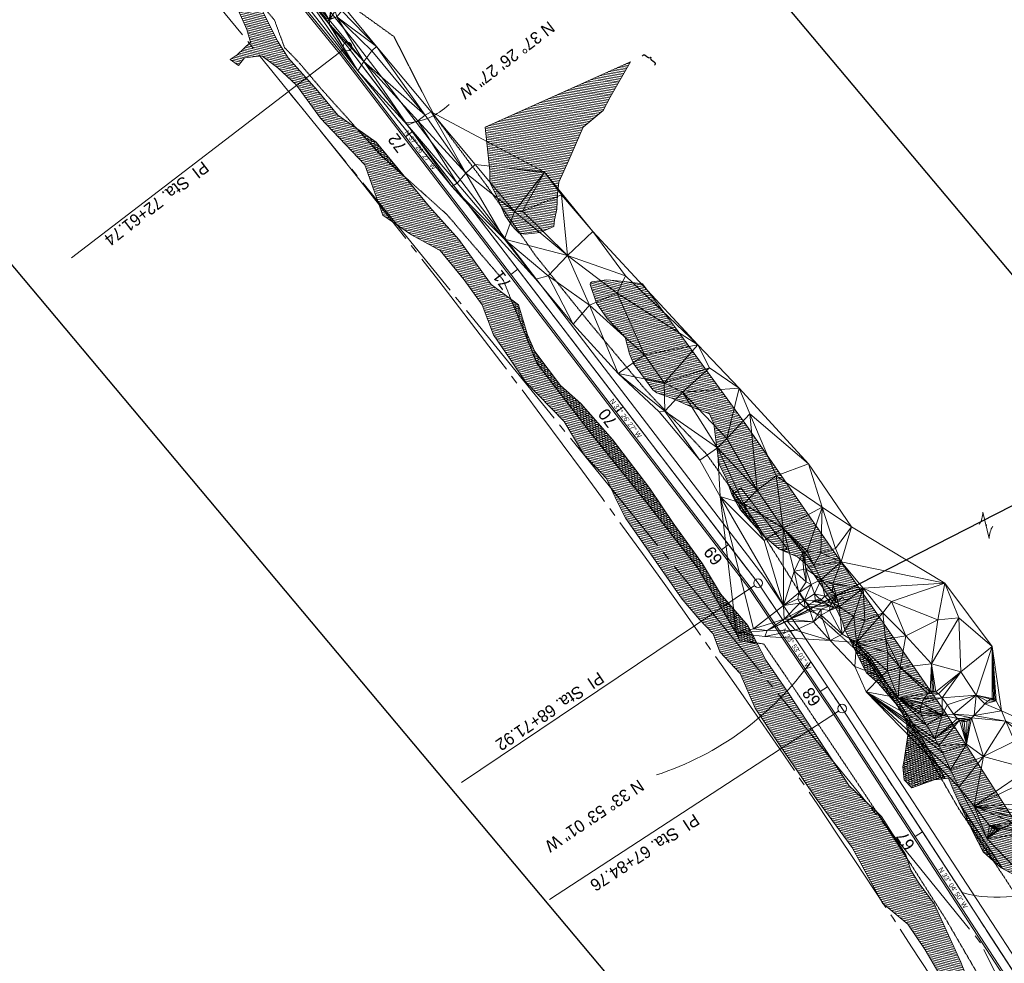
# Model space of a CAD drawing. Extents: x 2399984 to 2508823, y 556481 to 592637.
# Tile 4 of 158: x 2442062 to 2442630, y 558848 to 559392. Entities that reach past the tile are written whole.
import ezdxf
from ezdxf.enums import TextEntityAlignment as Align

# ---------------------------------------------------------------- set-up
doc = ezdxf.new("R2010")
doc.units = 0
doc.header["$MEASUREMENT"] = 0
for name, pattern in [('cl20', [100, 5, -5, 80, -5, 5]), ('cl50', [100, 7.5, -7.5, 70, -7.5, 7.5]), ('constlimit', [0.85, 0.65, -0.1, -0.1]), ('fencepr', [1, 0.925, 0.075]), ('stream', [1.4, 0.7, -0.1, 0.1, -0.1, 0.1, -0.1, 0.1, -0.1])]:
    doc.linetypes.add(name, pattern=pattern)
for name, color, linetype, lineweight in [('DR_X_Flow_Arrow', 151, 'Continuous', 0), ('DT_X_Triangles', 91, 'Continuous', 0), ('DV_X_Property_Line', 7, 'Continuous', 0), ('DV_X_Property_Line (Construction)', 7, 'Continuous', 0), ('DV_X_Text', 7, 'Continuous', 0), ('EV_Ecological_Wetlands', 151, 'stream', 13), ('GE_P_CL_20', 7, 'cl20', 13), ('GE_P_CL_50', 7, 'cl50', 13), ('PV_P_Bikeway', 193, 'Continuous', 13), ('RD_P_Fence', 230, 'fencepr', 13), ('RW_P_Const_Limits', 120, 'constlimit', 0), ('RW_X_CL_20', 6, 'cl20', 0)]:
    doc.layers.add(name, color=color, linetype=linetype, lineweight=lineweight)
doc.layers.add('GK_Visualization', color=30, linetype='Continuous', lineweight=13, plot=False)
doc.layers.add('SC_Scratch1', color=7, linetype='Continuous', lineweight=0, plot=False)
doc.styles.add('Slanted-Normal LS 0.50', font='font31.shx', dxfattribs={"height": 0.14})
doc.styles.add('Style-font30', font='font30.shx')
doc.styles.add('Style-font31', font='font31.shx')

# ---------------------------------------------------------------- blocks, each defined once
blk = doc.blocks.new('X_111')
at = {"layer": 'GK_Visualization', "color": 1, "linetype": 'Continuous', "lineweight": 0}
for p, q in [((-0.07, -0.07), (0.07, 0.07)), ((-0.07, 0.07), (0.07, -0.07))]:
    blk.add_line(p, q, dxfattribs=at)
blk = doc.blocks.new('X_112')
at = {"layer": 'GK_Visualization', "color": 1, "linetype": 'Continuous', "lineweight": 0}
for p, q in [((-0.07, -0.07), (0.07, 0.07)), ((-0.07, 0.07), (0.07, -0.07))]:
    blk.add_line(p, q, dxfattribs=at)
blk = doc.blocks.new('X_113')
at = {"layer": 'GK_Visualization', "color": 1, "linetype": 'Continuous', "lineweight": 0}
for p, q in [((-0.07, -0.07), (0.07, 0.07)), ((-0.07, 0.07), (0.07, -0.07))]:
    blk.add_line(p, q, dxfattribs=at)
blk = doc.blocks.new('X_114')
at = {"layer": 'GK_Visualization', "color": 1, "linetype": 'Continuous', "lineweight": 0}
for p, q in [((-0.07, -0.07), (0.07, 0.07)), ((-0.07, 0.07), (0.07, -0.07))]:
    blk.add_line(p, q, dxfattribs=at)
blk = doc.blocks.new('DFL-X_1')
at = {"layer": 'DR_X_Flow_Arrow', "color": 151, "linetype": 'Continuous', "lineweight": 0, "flags": 128}
blk.add_lwpolyline([(-0.08, -0.0214), (0, 0), (-0.08, 0.0215)], dxfattribs=at)
at = {"layer": 'DR_X_Flow_Arrow', "color": 151, "linetype": 'Continuous', "lineweight": 0}
blk.add_open_spline([(0, 0), (-0.0277, 0.0001), (-0.0554, 0.0002), (-0.0831, 0.0003), (-0.0943, 0.0003), (-0.1051, 0.005), (-0.116, 0.0077), (-0.1232, 0.0095), (-0.1303, 0.0132), (-0.1368, 0.015), (-0.1535, 0.0197), (-0.1644, -0.0202), (-0.1793, -0.0218), (-0.1961, -0.0235), (-0.211, 0.018), (-0.2278, 0.0195), (-0.246, 0.0212), (-0.2665, -0.0278), (-0.2838, -0.0218), (-0.29, -0.0196), (-0.2867, 0.0007), (-0.2951, 0.0006), (-0.3134, 0.0004), (-0.3317, 0.0002), (-0.35, 0)], degree=3, knots=[0, 0, 0, 0, 0.203531, 0.203531, 0.203531, 0.286234, 0.286234, 0.286234, 0.340272, 0.340272, 0.340272, 0.477755, 0.477755, 0.477755, 0.633727, 0.633727, 0.633727, 0.804111, 0.804111, 0.804111, 0.865463, 0.865463, 0.865463, 1, 1, 1, 1], dxfattribs=at)
blk = doc.blocks.new('OHK_4')
at = {"layer": 'DV_X_Property_Line', "color": 2, "linetype": 'Continuous', "lineweight": 0}
blk.add_line((-0.1, -0.12), (0.1, 0.12), dxfattribs=at)
for centre, start, end in [((-0.058, 0.335), 273.6945, 306.337), ((0.058, -0.335), 93.6945, 126.337)]:
    blk.add_arc(centre, 0.267, start, end, dxfattribs=at)
at = {"layer": 'DV_X_Property_Line (Construction)', "color": 2, "linetype": 'Continuous', "lineweight": 30}
blk.add_point((0, 0), dxfattribs=at)

msp = doc.modelspace()

# ---------------------------------------------------------------- hatches: boundary and pattern name
at = {"layer": 'EV_Ecological_Wetlands', "linetype": 'Continuous'}
h = msp.add_hatch(dxfattribs=at)
h.set_pattern_fill('HATCH', color=256, style=0, pattern_type=2)
h.set_pattern_definition([(168.08043, (2442392.7543, 559052.0594), (-0.2065384, -0.9784385), [])])
h.paths.add_polyline_path([(2442500.16, 559087.26), (2442511.01, 559082.49), (2442516.65, 559077.71), (2442520.99, 559071.64), (2442532.28, 559055.14), (2442537.05, 559045.16), (2442538.35, 559040.39), (2442550.94, 559015.65), (2442557.88, 559009.57), (2442570.91, 558994.38), (2442573.94, 558987), (2442574.81, 558979.62), (2442572.64, 558965.3), (2442571.77, 558961.39), (2442572.64, 558954.01), (2442576.98, 558949.24), (2442590, 558954.01), (2442598.25, 558954.88), (2442601.29, 558947.5), (2442612.57, 558923.2), (2442618.21, 558912.35), (2442628.63, 558903.23), (2442638.18, 558898.02), (2442649.03, 558889.78), (2442655.11, 558885), (2442657.71, 558873.28), (2442661.62, 558858.96), (2442662.49, 558844.64), (2442664.66, 558835.09), (2442685.49, 558798.63), (2442688.09, 558788.65), (2442686.36, 558776.93), (2442685.64, 558768.84), (2442687.21, 558766.75), (2442688.34, 558765.71), (2442689.46, 558766.75), (2442692, 558770.85), (2442695.04, 558768.68), (2442705.02, 558743.51), (2442709.36, 558723.98), (2442707.19, 558718.34), (2442704.15, 558715.3), (2442697.21, 558711.39), (2442692, 558710.96), (2442688.53, 558715.73), (2442681.58, 558727.89), (2442678.98, 558737.87), (2442670.3, 558744.38), (2442664.22, 558748.28), (2442660.75, 558763.48), (2442662.05, 558765.65), (2442662.05, 558771.72), (2442648.6, 558792.99), (2442636.44, 558807.75), (2442628.63, 558817.3), (2442612.62, 558829.93), (2442605.24, 558848.81), (2442590, 558882.4), (2442581.32, 558894.12), (2442576.55, 558901.93), (2442573.51, 558910.61), (2442559.62, 558932.75), (2442540.96, 558950.54), (2442520.12, 558982.23), (2442505.8, 559003.93), (2442492.78, 559023.02), (2442482.36, 559042.99), (2442466.74, 559061.22), (2442456.32, 559078.58), (2442439.4, 559102.02), (2442425.94, 559121.98), (2442404.24, 559150.19), (2442386.01, 559171.03), (2442374.29, 559181.44), (2442359.53, 559200.98), (2442355.19, 559210.52), (2442349.99, 559227.89), (2442334.36, 559239.6), (2442315.7, 559265.65), (2442298.77, 559284.31), (2442267.95, 559321.64), (2442245.82, 559337.26), (2442234.1, 559351.58), (2442217.17, 559370.25), (2442211.1, 559379.8), (2442202.42, 559397.16), (2442198.94, 559410.18), (2442191.57, 559423.2), (2442180.71, 559434.48), (2442158.58, 559448.81), (2442135.14, 559481.36), (2442126.46, 559495.68), (2442113.01, 559513.91), (2442092.61, 559537.35), (2442079.15, 559555.14), (2442068.74, 559555.14), (2442072.21, 559545.59), (2442095.21, 559519.99), (2442108.67, 559505.66), (2442116.04, 559492.21), (2442120.82, 559481.36), (2442134.27, 559457.49), (2442148.6, 559436.65), (2442156.84, 559428.41), (2442166.39, 559427.97), (2442175.51, 559423.63), (2442179.41, 559414.08), (2442185.49, 559404.53), (2442193.3, 559386.74), (2442195.47, 559379.36), (2442187.66, 559371.98), (2442183.75, 559369.38), (2442188.53, 559365.91), (2442192, 559370.25), (2442201.98, 559371.55), (2442211.1, 559364.6), (2442221.95, 559354.62), (2442235.84, 559335.52), (2442250.16, 559320.33), (2442261.44, 559308.61), (2442271.86, 559279.53), (2442288.35, 559268.25), (2442304.85, 559259.14), (2442318.74, 559242.21), (2442329.15, 559227.89), (2442335.66, 559210.52), (2442345.21, 559196.64), (2442353.89, 559183.61), (2442376.46, 559160.61), (2442387.75, 559141.51), (2442400.77, 559127.63), (2442407.28, 559114.17), (2442412.05, 559104.62), (2442425.07, 559085.96), (2442444.6, 559058.18), (2442454.59, 559046.46), (2442462.4, 559038.22), (2442466.3, 559027.8), (2442478.02, 559015.21), (2442486.7, 558995.25), (2442501.03, 558973.55), (2442521.86, 558943.16), (2442542.69, 558914.95), (2442560.05, 558882.83), (2442574.81, 558870.68), (2442584.79, 558855.92), (2442592.61, 558842.47), (2442598.25, 558826.41), (2442611.7, 558815.56), (2442614.31, 558812.96), (2442626.03, 558788.65), (2442639.48, 558773.46), (2442645.12, 558760.87), (2442653.37, 558743.51), (2442668.56, 558727.89), (2442683.32, 558700.98), (2442695.47, 558681.01), (2442698.94, 558673.2), (2442721.08, 558631.53), (2442727.59, 558616.77), (2442743.48, 558582.92), (2442749.38, 558569.03), (2442751.68, 558557.96), (2442770.56, 558548.89), (2442784.1, 558553.75), (2442791.39, 558560.35), (2442801.46, 558565.91), (2442818.82, 558556.88), (2442825.42, 558550.98), (2442843.13, 558547.85), (2442853.89, 558548.89), (2442859.45, 558546.81), (2442874.03, 558535.35), (2442878.89, 558532.57), (2442884.1, 558532.92), (2442888.96, 558537.78), (2442825.07, 558577.36), (2442773.68, 558689.52), (2442687.57, 558849.93), (2442596.25, 558992.99), (2442481.32, 559158.96), (2442440.7, 559214.52), (2442421.6, 559240.04), (2442411.18, 559241.34), (2442400.77, 559242.21), (2442392.68, 559241.22), (2442391.63, 559240.65), (2442391.43, 559239.56), (2442395.12, 559228.75), (2442401.2, 559220.07), (2442411.62, 559209.22), (2442414.22, 559199.67), (2442416.39, 559194.03), (2442427.68, 559178.84), (2442429.85, 559177.1), (2442438.53, 559174.07), (2442449.38, 559169.29), (2442460.23, 559164.95), (2442462.83, 559159.31), (2442464.13, 559148.46), (2442465.87, 559135.87), (2442470.21, 559127.19), (2442470.65, 559125.89), (2442473.25, 559118.51), (2442478.02, 559109.83), (2442486.05, 559100.73), (2442485.54, 559101.37), (2442477.44, 559112.94), (2442475.24, 559115.62), (2442474.45, 559116.83), (2442474.19, 559117.83), (2442474.13, 559118.57), (2442474.76, 559119.41), (2442476.6, 559120.88), (2442478.44, 559122.27), (2442505.18, 559087.35), (2442503.68, 559086.39), (2442502.58, 559086.23), (2442500.16, 559087.28), (2442500.06, 559087.34)])
h = msp.add_hatch(dxfattribs=at)
h.set_pattern_fill('HATCH', color=256, style=0, pattern_type=2)
h.set_pattern_definition([(172.44097, (2442293.257, 559417.204), (-0.1315476, -0.99131), [])])
h.paths.add_polyline_path([(2442333.49, 559305.14), (2442333.49, 559298.63), (2442337.4, 559290.82), (2442342.17, 559279.53), (2442346.51, 559273.46), (2442348.25, 559271.29), (2442350.42, 559269.12), (2442353.89, 559268.68), (2442362.57, 559269.55), (2442370.38, 559273.02), (2442370.82, 559276.93), (2442372.12, 559283.01), (2442372.55, 559291.69), (2442373.42, 559298.63), (2442379.07, 559311.22), (2442387.31, 559330.32), (2442399.03, 559339.86), (2442402.94, 559347.68), (2442414.66, 559368.08), (2442330.89, 559330.32)])
h = msp.add_hatch(dxfattribs=at)
h.set_pattern_fill('HATCH', color=256, style=0, pattern_type=2)
h.set_pattern_definition([(204.6175, (2442217.9272, 559295.5982), (0.416558, -0.909109), [])])
h.paths.add_polyline_path([(2442267.95, 559321.64), (2442256.83, 559329.49), (2442270.76, 559313.99), (2442284.19, 559301.98)])
h = msp.add_hatch(dxfattribs=at)
h.set_pattern_fill('HATCH', color=256, style=0, pattern_type=2)
h.set_pattern_definition([(204.61746, (2442357.992, 559084.6165), (0.416558, -0.909109), [])])
h.paths.add_polyline_path([(2442482.36, 559042.99), (2442466.74, 559061.22), (2442456.32, 559078.58), (2442439.4, 559102.02), (2442425.94, 559121.98), (2442404.24, 559150.19), (2442386.01, 559171.03), (2442374.29, 559181.44), (2442359.53, 559200.98), (2442355.19, 559210.52), (2442349.99, 559227.89), (2442345.76, 559231.05), (2442360.77, 559193.99), (2442391.47, 559154.34), (2442422.71, 559115.35), (2442453.64, 559076.11), (2442476.23, 559037.65), (2442477.83, 559033.99), (2442487.67, 559032.82)])
h = msp.add_hatch(dxfattribs=at)
h.set_pattern_fill('HATCH', color=256, style=0, pattern_type=2)
h.set_pattern_definition([(204.6175, (2442473.9605, 559107.275), (0.41656, -0.90911), [])])
h.paths.add_polyline_path([(2442473.25, 559118.51), (2442478.02, 559109.83), (2442486.05, 559100.73), (2442485.54, 559101.37), (2442477.44, 559112.94), (2442475.24, 559115.62), (2442474.45, 559116.83), (2442474.19, 559117.83), (2442474.13, 559118.57), (2442474.69, 559119.31), (2442471.32, 559123.99)])
h = msp.add_hatch(dxfattribs=at)
h.set_pattern_fill('HATCH', color=256, style=0, pattern_type=2)
h.set_pattern_definition([(172.441, (2442479.9617, 559101.8473), (-0.131548, -0.99131), [])])
h.paths.add_polyline_path([(2442491.04, 559095.07), (2442500.06, 559087.34), (2442500.16, 559087.28), (2442502.58, 559086.23), (2442503.68, 559086.39), (2442505.18, 559087.35), (2442478.44, 559122.27), (2442476.6, 559120.88), (2442474.76, 559119.41), (2442474.13, 559118.57), (2442474.19, 559117.83), (2442474.45, 559116.83), (2442475.24, 559115.62), (2442477.44, 559112.94), (2442485.54, 559101.37), (2442486.05, 559100.73)])
h = msp.add_hatch(dxfattribs=at)
h.set_pattern_fill('HATCH', color=256, style=0, pattern_type=2)
h.set_pattern_definition([(204.6175, (2442474.9345, 559104.2941), (0.416558, -0.90911), [])])
h.paths.add_polyline_path([(2442474.13, 559118.57), (2442474.19, 559117.83), (2442474.45, 559116.83), (2442475.24, 559115.62), (2442477.44, 559112.94), (2442485.54, 559101.37), (2442486.05, 559100.73), (2442491.04, 559095.07), (2442492.1, 559094.17), (2442487.24, 559101.9), (2442474.69, 559119.31)])
h = msp.add_hatch(dxfattribs=at)
h.set_pattern_fill('HATCH', color=256, style=0, pattern_type=2)
h.set_pattern_definition([(210.3479, (2442639.574, 558877.4122), (0.5052496, -0.862973), [])])
h.paths.add_polyline_path([(2442543.6, 559030.07), (2442551.67, 559022.8), (2442567.7, 558998.12), (2442570.91, 558994.38), (2442572.25, 558991.11), (2442578.9, 558980.87), (2442594.18, 558954.45), (2442596.36, 558954.68), (2442580.61, 558981.92), (2442553.2, 559024.11), (2442541.07, 559035.05)])
h = msp.add_hatch(dxfattribs=at)
h.set_pattern_fill('HATCH', color=256, style=0, pattern_type=2)
h.set_pattern_definition([(204.6175, (2442542.0421, 559009.3745), (0.416558, -0.90911), [])])
h.paths.add_polyline_path([(2442550.94, 559015.65), (2442557.88, 559009.57), (2442567.7, 558998.12), (2442551.67, 559022.8), (2442543.6, 559030.07)])
h = msp.add_hatch(dxfattribs=at)
h.set_pattern_fill('HATCH', color=256, style=0, pattern_type=2)
h.set_pattern_definition([(204.6175, (2442493.8965, 558916.3741), (0.416558, -0.909109), [])])
h.paths.add_polyline_path([(2442573.94, 558987), (2442574.81, 558979.62), (2442572.64, 558965.3), (2442571.77, 558961.39), (2442572.64, 558954.01), (2442576.98, 558949.24), (2442590, 558954.01), (2442594.18, 558954.45), (2442578.9, 558980.87), (2442572.25, 558991.11)])
h = msp.add_hatch(dxfattribs=at)
h.set_pattern_fill('HATCH', color=256, style=0, pattern_type=2)
h.set_pattern_definition([(210.348, (2442613.4618, 558925.7239), (0.50525, -0.862973), [])])
h.paths.add_polyline_path([(2442628.63, 558903.23), (2442629.47, 558902.77), (2442605.67, 558938.59), (2442604.43, 558940.73), (2442610.43, 558927.82), (2442624.17, 558907.13)])
h = msp.add_hatch(dxfattribs=at)
h.set_pattern_fill('HATCH', color=256, style=0, pattern_type=2)
h.set_pattern_definition([(204.6175, (2442571.5651, 558925.0147), (0.41656, -0.90911), [])])
h.paths.add_polyline_path([(2442573.51, 558910.61), (2442559.62, 558932.75), (2442556.59, 558935.63), (2442570.02, 558915.38), (2442574.06, 558909.04)])
h = msp.add_hatch(dxfattribs=at)
h.set_pattern_fill('HATCH', color=256, style=0, pattern_type=2)
h.set_pattern_definition([(204.61746, (2442495.7758, 558862.1321), (0.416558, -0.909109), [])])
h.paths.add_polyline_path([(2442612.57, 558923.2), (2442618.21, 558912.35), (2442624.17, 558907.13), (2442610.43, 558927.82)])

# ---------------------------------------------------------------- linework, layer by layer
at = {"layer": 'EV_Ecological_Wetlands', "linetype": 'Continuous', "flags": 128}
for points in [[(2442185.49, 559404.53), (2442193.3, 559386.74), (2442195.47, 559379.36), (2442187.66, 559371.98), (2442183.75, 559369.38), (2442188.53, 559365.91), (2442192, 559370.25), (2442201.98, 559371.55), (2442211.1, 559364.6), (2442221.95, 559354.62), (2442235.84, 559335.52), (2442250.16, 559320.33), (2442261.44, 559308.61), (2442271.86, 559279.53), (2442288.35, 559268.25), (2442304.85, 559259.14), (2442318.74, 559242.21), (2442329.15, 559227.89), (2442335.66, 559210.52), (2442345.21, 559196.64), (2442353.89, 559183.61), (2442376.46, 559160.61), (2442387.75, 559141.51), (2442400.77, 559127.63), (2442407.28, 559114.17), (2442412.05, 559104.62), (2442425.07, 559085.96), (2442444.6, 559058.18), (2442454.59, 559046.46), (2442462.4, 559038.22), (2442466.3, 559027.8), (2442478.02, 559015.21), (2442486.7, 558995.25), (2442501.03, 558973.55), (2442521.86, 558943.16), (2442542.69, 558914.95), (2442560.05, 558882.83), (2442574.81, 558870.68), (2442584.79, 558855.92), (2442592.61, 558842.47)], [(2442612.62, 558829.93), (2442605.24, 558848.81), (2442590, 558882.4), (2442581.32, 558894.12), (2442576.55, 558901.93), (2442573.51, 558910.61), (2442559.62, 558932.75), (2442540.96, 558950.54), (2442520.12, 558982.23), (2442505.8, 559003.93), (2442492.78, 559023.02), (2442482.36, 559042.99), (2442466.74, 559061.22), (2442456.32, 559078.58), (2442439.4, 559102.02), (2442425.94, 559121.98), (2442404.24, 559150.19), (2442386.01, 559171.03), (2442374.29, 559181.44), (2442359.53, 559200.98), (2442355.19, 559210.52), (2442349.99, 559227.89), (2442334.36, 559239.6), (2442315.7, 559265.65), (2442298.77, 559284.31), (2442267.95, 559321.64), (2442245.82, 559337.26), (2442234.1, 559351.58), (2442217.17, 559370.25), (2442211.1, 559379.8), (2442202.42, 559397.16)], [(2442687.57, 558849.93), (2442596.25, 558992.99), (2442481.32, 559158.96), (2442440.7, 559214.52), (2442421.6, 559240.04), (2442411.18, 559241.34), (2442400.77, 559242.21), (2442392.68, 559241.22), (2442391.63, 559240.65), (2442391.43, 559239.56), (2442395.12, 559228.75), (2442401.2, 559220.07), (2442411.62, 559209.22), (2442414.22, 559199.67), (2442416.39, 559194.03), (2442427.68, 559178.84), (2442429.85, 559177.1), (2442438.53, 559174.07), (2442449.38, 559169.29), (2442460.23, 559164.95), (2442462.83, 559159.31), (2442464.13, 559148.46), (2442465.87, 559135.87), (2442470.21, 559127.19), (2442470.65, 559125.89), (2442473.25, 559118.51), (2442478.02, 559109.83), (2442486.05, 559100.73), (2442485.54, 559101.37), (2442477.44, 559112.94), (2442475.24, 559115.62), (2442474.45, 559116.83), (2442474.19, 559117.83), (2442474.13, 559118.57), (2442474.76, 559119.41), (2442476.6, 559120.88), (2442478.44, 559122.27), (2442505.18, 559087.35), (2442503.68, 559086.39), (2442502.58, 559086.23), (2442500.16, 559087.28), (2442500.06, 559087.34), (2442500.16, 559087.26), (2442500.16, 559087.26), (2442511.01, 559082.49), (2442516.65, 559077.71), (2442520.99, 559071.64), (2442532.28, 559055.14), (2442537.05, 559045.16), (2442538.35, 559040.39), (2442550.94, 559015.65), (2442557.88, 559009.57), (2442570.91, 558994.38), (2442573.94, 558987), (2442574.81, 558979.62), (2442572.64, 558965.3), (2442571.77, 558961.39), (2442572.64, 558954.01), (2442576.98, 558949.24), (2442590, 558954.01), (2442598.25, 558954.88), (2442601.29, 558947.5), (2442612.57, 558923.2), (2442618.21, 558912.35), (2442628.63, 558903.23), (2442638.18, 558898.02)]]:
    msp.add_lwpolyline(points, dxfattribs=at)
for points in [[(2442333.49, 559305.14), (2442333.49, 559298.63), (2442337.4, 559290.82), (2442342.17, 559279.53), (2442346.51, 559273.46), (2442348.25, 559271.29), (2442350.42, 559269.12), (2442353.89, 559268.68), (2442362.57, 559269.55), (2442370.38, 559273.02), (2442370.82, 559276.93), (2442372.12, 559283.01), (2442372.55, 559291.69), (2442373.42, 559298.63), (2442379.07, 559311.22), (2442387.31, 559330.32), (2442399.03, 559339.86), (2442402.94, 559347.68), (2442414.66, 559368.08), (2442330.89, 559330.32), (2442333.49, 559305.14)], [(2442267.95, 559321.64), (2442256.83, 559329.49), (2442270.76, 559313.99), (2442284.19, 559301.98), (2442267.95, 559321.64)], [(2442482.36, 559042.99), (2442466.74, 559061.22), (2442456.32, 559078.58), (2442439.4, 559102.02), (2442425.94, 559121.98), (2442404.24, 559150.19), (2442386.01, 559171.03), (2442374.29, 559181.44), (2442359.53, 559200.98), (2442355.19, 559210.52), (2442349.99, 559227.89), (2442345.76, 559231.05), (2442360.77, 559193.99), (2442391.47, 559154.34), (2442422.71, 559115.35), (2442453.64, 559076.11), (2442476.23, 559037.65), (2442477.83, 559033.99), (2442487.67, 559032.82), (2442482.36, 559042.99)], [(2442473.25, 559118.51), (2442478.02, 559109.83), (2442486.05, 559100.73), (2442485.54, 559101.37), (2442477.44, 559112.94), (2442475.24, 559115.62), (2442474.45, 559116.83), (2442474.19, 559117.83), (2442474.13, 559118.57), (2442474.69, 559119.31), (2442471.32, 559123.99), (2442473.25, 559118.51)], [(2442491.04, 559095.07), (2442500.06, 559087.34), (2442500.16, 559087.28), (2442502.58, 559086.23), (2442503.68, 559086.39), (2442505.18, 559087.35), (2442478.44, 559122.27), (2442476.6, 559120.88), (2442474.76, 559119.41), (2442474.13, 559118.57), (2442474.19, 559117.83), (2442474.45, 559116.83), (2442475.24, 559115.62), (2442477.44, 559112.94), (2442485.54, 559101.37), (2442486.05, 559100.73), (2442491.04, 559095.07)], [(2442474.13, 559118.57), (2442474.19, 559117.83), (2442474.45, 559116.83), (2442475.24, 559115.62), (2442477.44, 559112.94), (2442485.54, 559101.37), (2442486.05, 559100.73), (2442491.04, 559095.07), (2442492.1, 559094.17), (2442487.24, 559101.9), (2442474.69, 559119.31), (2442474.13, 559118.57)], [(2442543.6, 559030.07), (2442551.67, 559022.8), (2442567.7, 558998.12), (2442570.91, 558994.38), (2442572.25, 558991.11), (2442578.9, 558980.87), (2442594.18, 558954.45), (2442596.36, 558954.68), (2442580.61, 558981.92), (2442553.2, 559024.11), (2442541.07, 559035.05), (2442543.6, 559030.07)], [(2442550.94, 559015.65), (2442557.88, 559009.57), (2442567.7, 558998.12), (2442551.67, 559022.8), (2442543.6, 559030.07), (2442550.94, 559015.65)], [(2442573.94, 558987), (2442574.81, 558979.62), (2442572.64, 558965.3), (2442571.77, 558961.39), (2442572.64, 558954.01), (2442576.98, 558949.24), (2442590, 558954.01), (2442594.18, 558954.45), (2442578.9, 558980.87), (2442572.25, 558991.11), (2442573.94, 558987)], [(2442628.63, 558903.23), (2442629.47, 558902.77), (2442605.67, 558938.59), (2442604.43, 558940.73), (2442610.43, 558927.82), (2442624.17, 558907.13), (2442628.63, 558903.23)], [(2442573.51, 558910.61), (2442559.62, 558932.75), (2442556.59, 558935.63), (2442570.02, 558915.38), (2442574.06, 558909.04), (2442573.51, 558910.61)], [(2442612.57, 558923.2), (2442618.21, 558912.35), (2442624.17, 558907.13), (2442610.43, 558927.82), (2442612.57, 558923.2)]]:
    msp.add_lwpolyline(points, close=True, dxfattribs=at)
at = {"layer": 'GE_P_CL_20'}
for p, q in [((2442251.31, 559376.86), (2441754.32, 559988.88)), ((2442339.87, 559261.21), (2442251.31, 559376.86)), ((2442488.3, 559067.36), (2442339.87, 559261.21)), ((2442536.89, 558995), (2442488.3, 559067.36)), ((2442669.3, 558791.73), (2442536.89, 558995))]:
    msp.add_line(p, q, dxfattribs=at)
at = {"layer": 'GE_P_CL_50'}
for p, q in [((2442251.31, 559376.86), (2441754.32, 559988.88)), ((2442339.87, 559261.21), (2442251.31, 559376.86)), ((2442488.3, 559067.36), (2442339.87, 559261.21)), ((2442536.89, 558995), (2442488.3, 559067.36)), ((2442669.3, 558791.73), (2442536.89, 558995))]:
    msp.add_line(p, q, dxfattribs=at)
at = {"layer": 'GE_P_CL_50', "linetype": 'Continuous'}
for p, q in [((2442249.33, 559375.34), (2442092.22, 559255.05)), ((2442288.85, 559327.84), (2442284.88, 559324.8)), ((2442349.64, 559248.44), (2442345.67, 559245.4)), ((2442410.44, 559169.04), (2442406.47, 559166.01)), ((2442471.23, 559089.65), (2442467.26, 559086.61)), ((2442486.22, 559065.96), (2442317.19, 558952.45)), ((2442528.4, 559007.65), (2442524.25, 559004.86)), ((2442534.8, 558993.63), (2442367.98, 558884.96)), ((2442583.16, 558923.97), (2442578.97, 558921.24))]:
    msp.add_line(p, q, dxfattribs=at)
for centre in [(2442251.31, 559376.86), (2442488.3, 559067.36), (2442536.89, 558995)]:
    msp.add_circle(centre, 2.5, dxfattribs=at)
for centre, radius, start, end in [((2442283.51, 559371.07), 38.32, 272.3292, 313.7568), ((2442626.05, 558961.95), 75.74, 254.6471, 299.5385)]:
    msp.add_arc(centre, radius, start, end, dxfattribs=at)
at = {"layer": 'GE_P_CL_50', "linetype": 'Continuous', "extrusion": (0, 0, -1)}
msp.add_arc((-2442374.66, 559125.25), 177.24, 215.6193, 251.9278, dxfattribs=at)
at = {"layer": 'GK_Visualization', "color": 1, "flags": 128}
msp.add_lwpolyline([(2443312.23, 558325.74), (2443280.68, 558427.93, 0.449483), (2443198.98, 558465.05), (2443070.06, 558407.74, -0.099787), (2443046.91, 558402.58), (2442900.2, 558399.57, -0.279414), (2442846.36, 558430.71), (2442766.38, 558576.62), (2442669.3, 558791.73), (2442536.89, 558995), (2442488.3, 559067.36), (2442339.87, 559261.21), (2442251.31, 559376.86), (2441754.32, 559988.88)], format="xyb", dxfattribs=at)
at = {"layer": 'PV_P_Bikeway', "color": 193, "lineweight": 13}
for p, q in [((2442255.19, 559380.02), (2441757.98, 559992.31)), ((2442247.43, 559373.71), (2441750.66, 559985.45)), ((2442343.75, 559264.36), (2442255.19, 559380.02)), ((2442335.99, 559258.05), (2442247.43, 559373.71)), ((2442492.18, 559070.51), (2442343.75, 559264.36)), ((2442484.42, 559064.2), (2442335.99, 559258.05)), ((2442540.77, 558998.15), (2442492.18, 559070.51)), ((2442533.01, 558991.85), (2442484.42, 559064.2)), ((2442673.18, 558794.88), (2442540.77, 558998.15)), ((2442665.42, 558788.58), (2442533.01, 558991.85))]:
    msp.add_line(p, q, dxfattribs=at)
at = {"layer": 'RD_P_Fence'}
for p, q in [((2442246.65, 559373.08), (2442028.58, 559641.62)), ((2442483.61, 559063.62), (2442246.55, 559373.22)), ((2442532.18, 558991.29), (2442483.61, 559063.62)), ((2442632.74, 558836.92), (2442532.17, 558991.3))]:
    msp.add_line(p, q, dxfattribs=at)
at = {"layer": 'RW_P_Const_Limits'}
for p, q in [((2442251.17, 559401.99), (2442278.14, 559382.62)), ((2442215.07, 559376.24), (2442223.39, 559367.6)), ((2442487.24, 559101.9), (2442517.14, 559054.33)), ((2442517.64, 559053.47), (2442517.14, 559054.33)), ((2442517.64, 559053.47), (2442551.67, 559022.8)), ((2442477.83, 559033.99), (2442476.23, 559037.65)), ((2442491.53, 559032.37), (2442477.83, 559033.99))]:
    msp.add_line(p, q, dxfattribs=at)
at = {"layer": 'RW_P_Const_Limits', "flags": 128}
for points in [[(2442215.07, 559376.24), (2442209.3, 559392.03), (2442177.05, 559430.25), (2442145.12, 559468.73), (2442114, 559507.87)], [(2442487.24, 559101.9), (2442457.98, 559142.48), (2442423.33, 559178.92), (2442391.24, 559217.32), (2442359.89, 559256.29), (2442331.24, 559297.32), (2442301.29, 559337.37), (2442278.14, 559382.62), (2442278.14, 559382.62)], [(2442476.21, 559037.63), (2442476.23, 559037.65), (2442453.64, 559076.11), (2442422.71, 559115.35), (2442391.47, 559154.34), (2442360.77, 559193.99), (2442341.31, 559242.06), (2442308.68, 559280.05), (2442270.76, 559313.99), (2442237.23, 559351.29), (2442223.39, 559367.6)], [(2442659.86, 558771.72), (2442648.87, 558787.76), (2442621.97, 558830.15), (2442596.85, 558873.27), (2442570.02, 558915.38), (2442542.4, 558957.04), (2442514.72, 558998.42), (2442491.7, 559032.12)], [(2442693.3, 558775.99), (2442686.39, 558812.2), (2442658.51, 558853.71), (2442631.65, 558895.89), (2442603.97, 558937.53), (2442578.9, 558980.87), (2442551.67, 559022.8)]]:
    msp.add_lwpolyline(points, dxfattribs=at)
at = {"layer": 'RW_X_CL_20'}
for p, q in [((2442616.69, 558860.03), (2438921.81, 563402.2)), ((2443805.86, 556481.23), (2442616.69, 558860.03))]:
    msp.add_line(p, q, dxfattribs=at)
msp.add_arc((2437773.82, 555733.78), 5729.65, 26.560437, 39.127103, dxfattribs=at)
at = {"layer": 'SC_Scratch1', "color": 4, "lineweight": 30}
for p, q in [((2442855.88, 558982.28), (2441938.96, 560074.24)), ((2442485.78, 558741.19), (2441598.55, 559797.8))]:
    msp.add_line(p, q, dxfattribs=at)
at = {"layer": 'SC_Scratch1', "color": 2, "lineweight": 30}
msp.add_line((2442503.35, 559044.95), (2443802.86, 559708.08), dxfattribs=at)

# ---------------------------------------------------------------- block references
at = {"layer": 'DR_X_Flow_Arrow', "color": 151, "linetype": 'Continuous', "lineweight": 0, "xscale": 62.50000000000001, "yscale": 62.50000000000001, "zscale": 62.50000000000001, "rotation": 183.1887473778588}
msp.add_blockref('DFL-X_1', (2442519.58, 559056.89), dxfattribs=at)
at = {"layer": 'DV_X_Property_Line', "color": 2, "linetype": 'Continuous', "lineweight": 30, "xscale": 50, "yscale": 50, "zscale": 50, "rotation": 53.50001769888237}
msp.add_blockref('OHK_4', (2442619.87, 559100.73), dxfattribs=at)
at = {"layer": 'GK_Visualization', "color": 1, "linetype": 'Continuous', "lineweight": 0}
for name, p in [('X_114', (2442251.31, 559376.86)), ('X_113', (2442339.87, 559261.21)), ('X_112', (2442488.3, 559067.36)), ('X_111', (2442536.89, 558995))]:
    msp.add_blockref(name, p, dxfattribs=at)

# ---------------------------------------------------------------- texts
at = {"layer": 'DV_X_Text', "style": 'Slanted-Normal LS 0.50'}
msp.add_text('}', height=7, rotation=53.466, dxfattribs=at).set_placement((2442425.13, 559370.27), align=Align.MIDDLE_CENTER)
at = {"layer": 'GE_P_CL_20', "linetype": 'Continuous', "style": 'Style-font31'}
for s, rotation, p in [('N 37%%d 26\' 27" W', 307.441, (2442294.61, 559318.02)), ('N 37%%d 26\' 27" W', 307.441, (2442413.1, 559163.26)), ('N 33%%d 53\' 01" W', 303.8837, (2442511.55, 559030.22)), ('N 33%%d 04\' 50" W', 303.0804, (2442602.04, 558892.42))]:
    msp.add_text(s, height=2.8, rotation=rotation, dxfattribs=at).set_placement(p, align=Align.TOP_CENTER)
at = {"layer": 'GE_P_CL_50', "linetype": 'Continuous', "style": 'Style-font31'}
for s, rotation, p in [('N 37%%d 26\' 27" W', 217.441, (2442345.55, 559366.22)), ('N 33%%d 53\' 01" W', 213.8837, (2442395.88, 558930.23))]:
    msp.add_text(s, height=7, rotation=rotation, dxfattribs=at).set_placement(p, align=Align.TOP_CENTER)
for s, rotation, p in [('72', 127.441, (2442282.89, 559323.28)), ('71', 127.441, (2442343.36, 559244.31)), ('70', 127.441, (2442404.27, 559164.77)), ('69', 127.441, (2442465.16, 559085.24)), ('68', 123.8837, (2442522.05, 559003.65)), ('67', 123.0804, (2442576.36, 558920.66))]:
    msp.add_text(s, height=7, rotation=rotation, dxfattribs=at).set_placement(p, align=Align.CENTER)
for s, rotation, p in [('PI  Sta. 72+61.74', 217.441, (2442167.96, 559311.12)), ('PI  Sta. 68+71.92', 213.8837, (2442396.38, 559016.57)), ('PI  Sta. 67+84.76', 213.0804, (2442451.5, 558934.74))]:
    msp.add_text(s, height=7, rotation=rotation, dxfattribs=at).set_placement(p)
at = {"layer": 'GK_Visualization', "color": 1, "style": 'Style-font30'}
for s, p in [('TEMPF12', (2442251.31, 559376.86)), ('TEMPF11', (2442339.87, 559261.21)), ('TEMPF10', (2442488.3, 559067.36)), ('TEMPF9', (2442536.89, 558995))]:
    msp.add_text(s, height=0.14, dxfattribs=at).set_placement(p, align=Align.RIGHT)

# ---------------------------------------------------------------- meshes
at = {"layer": 'DT_X_Triangles'}
mesh = msp.add_polyface(dxfattribs=at)
corners = [(2442185.58, 559458.77), (2442217.9, 559425.82), (2442219.54, 559424.07), (2442227.36, 559414.9), (2442240.81, 559392.3), (2442238.66, 559393.46), (2442224.04, 559410.97), (2442212.76, 559419.91), (2442257.38, 559362.79), (2442224.21, 559429.73), (2442222.01, 559427.62), (2442245.2, 559400.73), (2442248.64, 559400.49), (2442239.6, 559391.49), (2442241.85, 559398.06), (2442241.04, 559389.71), (2442241.45, 559392.72), (2442245.21, 559393.89), (2442260.83, 559368.2), (2442244.21, 559397.5), (2442246.99, 559399.13), (2442248.09, 559397.51), (2442268.21, 559376.93), (2442265.5, 559374.31), (2442248.99, 559400.08), (2442248.99, 559400.08), (2442296.15, 559337.32)]
mesh.append_faces([[corners[k] for k in face] for face in [(0, 1, 2), (0, 2, 3), (0, 3, 4), (0, 4, 5), (0, 5, 6), (0, 6, 7), (7, 6, 8), (1, 9, 10), (1, 10, 2), (2, 10, 11), (2, 11, 3), (10, 9, 12), (10, 12, 11), (6, 5, 13), (6, 13, 8), (3, 11, 14), (3, 14, 4), (5, 4, 13), (13, 4, 15), (13, 15, 8), (4, 14, 16), (4, 16, 17), (4, 17, 18), (4, 18, 15), (15, 18, 8), (16, 14, 19), (16, 19, 17), (14, 11, 19), (19, 11, 20), (19, 20, 21), (19, 21, 17), (11, 12, 20), (17, 21, 22), (17, 22, 23), (17, 23, 18), (20, 24, 21), (20, 12, 24), (21, 24, 22), (12, 25, 24), (24, 25, 22), (18, 23, 26), (23, 22, 26)]])
mesh = msp.add_polyface(dxfattribs=at)
corners = [(2442257.38, 559362.79), (2442260.83, 559368.2), (2442286.08, 559331.45), (2442311.67, 559296.04), (2442296.15, 559337.32), (2442291.96, 559333.92), (2442268.21, 559376.93), (2442299.75, 559339.13), (2442314.64, 559298.02), (2442319.67, 559303.86), (2442365.15, 559304.36), (2442324.98, 559308.86), (2442341.95, 559265.66), (2442360.1, 559242.71), (2442347.8, 559281.79), (2442378.38, 559256.41), (2442367.22, 559244.53), (2442352.29, 559281.98), (2442374.93, 559291.41), (2442381.7, 559216.75), (2442392.95, 559270.1), (2442391.04, 559227.74), (2442411.78, 559244.58), (2442407.1, 559234.57), (2442407.68, 559188.36), (2442422.71, 559199.08), (2442453.5, 559204.78), (2442434.09, 559182.82), (2442460.2, 559191.48), (2442477.49, 559179.74)]
mesh.append_faces([[corners[k] for k in face] for face in [(0, 1, 2), (0, 2, 3), (1, 4, 5), (1, 5, 2), (6, 7, 4), (2, 8, 3), (2, 5, 8), (5, 4, 9), (5, 9, 8), (4, 7, 9), (7, 10, 11), (7, 11, 9), (3, 8, 12), (3, 12, 13), (8, 9, 12), (9, 11, 14), (9, 14, 12), (11, 10, 14), (12, 14, 15), (12, 15, 16), (12, 16, 13), (14, 10, 17), (14, 17, 15), (17, 10, 18), (17, 18, 15), (13, 16, 19), (10, 20, 18), (16, 15, 21), (16, 21, 19), (18, 20, 15), (15, 20, 22), (15, 22, 23), (15, 23, 21), (19, 21, 24), (21, 23, 25), (21, 25, 24), (20, 26, 22), (23, 22, 26), (23, 26, 25), (25, 26, 27), (27, 26, 28), (26, 29, 28)]])
mesh = msp.add_polyface(dxfattribs=at)
corners = [(2442407.68, 559188.36), (2442434.54, 559166.64), (2442431.32, 559166.23), (2442422.71, 559199.08), (2442434.09, 559182.82), (2442454.74, 559138.32), (2442460.2, 559191.48), (2442444.81, 559177.5), (2442464.97, 559145.38), (2442477.49, 559179.74), (2442470.32, 559150.76), (2442466.38, 559117.29), (2442487.88, 559120.97), (2442480.17, 559113.02), (2442491.83, 559091.94), (2442503.02, 559054.4), (2442485.66, 559041.07), (2442475.79, 559038.46), (2442483.66, 559164.93), (2442517.35, 559136.24), (2442502.77, 559099.17), (2442498.69, 559129.33), (2442503.44, 559046.65), (2442493.57, 559040.13), (2442506.64, 559046.58), (2442505.19, 559045.44), (2442525.28, 559111.19), (2442515.03, 559085.42), (2442514.13, 559084.91), (2442509.11, 559074.32), (2442511.22, 559058.28), (2442512.34, 559055.88), (2442511.84, 559061.88), (2442515.52, 559053.06), (2442520.26, 559045.03)]
mesh.append_faces([[corners[k] for k in face] for face in [(0, 1, 2), (0, 3, 4), (0, 4, 1), (2, 1, 5), (4, 6, 7), (4, 7, 1), (1, 7, 8), (1, 8, 5), (7, 6, 9), (7, 9, 10), (7, 10, 8), (5, 8, 11), (8, 12, 13), (8, 13, 11), (8, 10, 12), (11, 13, 14), (11, 14, 15), (11, 15, 16), (11, 16, 17), (10, 9, 18), (10, 18, 12), (9, 19, 18), (13, 20, 14), (13, 12, 20), (18, 19, 21), (18, 21, 12), (16, 15, 22), (12, 21, 20), (14, 20, 15), (23, 22, 24), (23, 24, 25), (21, 26, 20), (20, 27, 28), (20, 28, 29), (20, 29, 15), (15, 30, 31), (15, 31, 22), (15, 29, 32), (15, 32, 30), (22, 31, 33), (22, 33, 24), (25, 24, 34)]])
mesh = msp.add_polyface(dxfattribs=at)
corners = [(2442498.69, 559129.33), (2442517.35, 559136.24), (2442525.28, 559111.19), (2442502.77, 559099.17), (2442516.71, 559085.77), (2442515.03, 559085.42), (2442506.64, 559046.58), (2442515.52, 559053.06), (2442518.42, 559051.31), (2442520.26, 559045.03), (2442509.11, 559074.32), (2442514.13, 559084.91), (2442514.46, 559075.24), (2442516.17, 559068.15), (2442511.84, 559061.88), (2442511.22, 559058.28), (2442515, 559057.4), (2442512.34, 559055.88), (2442519.06, 559066.57), (2442515.84, 559075.7), (2442520.85, 559061.28), (2442521.45, 559057.21), (2442517.71, 559055.13), (2442520.47, 559077.66), (2442517.86, 559053.68), (2442524.8, 559069.43), (2442524.62, 559084.88), (2442529.88, 559054.35), (2442524.81, 559052.28), (2442522.82, 559049.51), (2442524.83, 559048.97), (2442526.86, 559059.78), (2442524.49, 559057.59)]
mesh.append_faces([[corners[k] for k in face] for face in [(0, 1, 2), (3, 2, 4), (3, 4, 5), (6, 7, 8), (6, 8, 9), (10, 11, 12), (10, 12, 13), (10, 13, 14), (15, 14, 16), (15, 16, 17), (14, 13, 18), (14, 18, 16), (17, 16, 7), (11, 5, 19), (11, 19, 12), (12, 19, 13), (16, 18, 20), (16, 20, 21), (16, 21, 22), (16, 22, 7), (5, 4, 23), (5, 23, 19), (7, 22, 24), (7, 24, 8), (19, 23, 25), (19, 25, 18), (19, 18, 13), (4, 2, 26), (4, 26, 23), (22, 21, 27), (22, 27, 24), (24, 27, 28), (24, 28, 8), (8, 28, 29), (8, 29, 9), (18, 25, 20), (9, 29, 30), (20, 25, 31), (20, 31, 32), (20, 32, 21), (21, 32, 27), (29, 28, 30)]])
mesh = msp.add_polyface(dxfattribs=at)
corners = [(2442517.35, 559136.24), (2442542.27, 559099.83), (2442525.28, 559111.19), (2442520.47, 559077.66), (2442524.62, 559084.88), (2442536.32, 559079.6), (2442524.8, 559069.43), (2442524.49, 559057.59), (2442526.86, 559059.78), (2442530.59, 559055.72), (2442529.88, 559054.35), (2442532.98, 559087.29), (2442531.5, 559066.89), (2442531.24, 559062.41), (2442524.81, 559052.28), (2442529.53, 559051.52), (2442524.83, 559048.97), (2442536.76, 559038.03), (2442533.45, 559060.21), (2442535.2, 559053.64), (2442531.75, 559053.19), (2442532.69, 559055.24), (2442548.96, 559064.46), (2442543.64, 559048.13), (2442596.06, 559067.32), (2442549.85, 559045.77), (2442565.41, 559056.77), (2442560.4, 559050.33), (2442573.56, 559036.91), (2442592.03, 559046.26), (2442604.17, 559047.45), (2442623.5, 559030.79)]
mesh.append_faces([[corners[k] for k in face] for face in [(0, 1, 2), (3, 4, 5), (3, 5, 6), (7, 8, 9), (7, 9, 10), (4, 2, 11), (4, 11, 5), (6, 5, 12), (6, 12, 13), (6, 13, 8), (14, 15, 16), (14, 10, 15), (16, 15, 17), (2, 1, 11), (8, 13, 18), (8, 18, 9), (15, 19, 17), (15, 10, 20), (15, 20, 19), (10, 9, 20), (9, 18, 21), (9, 21, 20), (13, 12, 18), (12, 5, 22), (12, 22, 18), (20, 21, 19), (21, 18, 19), (11, 1, 5), (18, 22, 19), (19, 22, 23), (19, 23, 17), (5, 1, 24), (5, 24, 22), (23, 22, 25), (22, 24, 26), (22, 26, 27), (22, 27, 25), (27, 26, 28), (26, 24, 29), (26, 29, 28), (29, 24, 30), (24, 31, 30)]])
mesh = msp.add_polyface(dxfattribs=at)
corners = [(2442475.79, 559038.46), (2442485.66, 559041.07), (2442493.57, 559040.13), (2442492.16, 559036.7), (2442503.44, 559046.65), (2442509.95, 559040.33), (2442529.94, 559034.37), (2442505.19, 559045.44), (2442520.26, 559045.03), (2442524.83, 559048.97), (2442536.76, 559038.03), (2442545.08, 559033.22), (2442544.2, 559019.36), (2442543.64, 559048.13), (2442549.85, 559045.77), (2442559.27, 559013.57), (2442550.67, 559004.79), (2442560.4, 559050.33), (2442561.78, 559035.09), (2442563.18, 559027.11), (2442563.04, 559016.52), (2442569.16, 559001.27), (2442585.6, 558985.52), (2442590.38, 558977.69), (2442592.73, 558973.71), (2442594.82, 558969.65), (2442573.56, 559036.91), (2442570.33, 559018.73), (2442582.14, 558994.82), (2442582.23, 558992.72), (2442582.82, 558990.77), (2442586.28, 559003.8), (2442584.06, 559000.71), (2442582.88, 558998.19), (2442582.33, 558996.26), (2442588.31, 559020.91), (2442587.57, 559004.87)]
mesh.append_faces([[corners[k] for k in face] for face in [(0, 1, 2), (0, 2, 3), (1, 4, 2), (3, 2, 5), (3, 5, 6), (2, 7, 5), (7, 8, 5), (5, 8, 6), (8, 9, 6), (9, 10, 6), (6, 10, 11), (6, 11, 12), (10, 13, 11), (13, 14, 11), (12, 15, 16), (12, 11, 15), (11, 17, 18), (11, 18, 19), (11, 19, 20), (11, 20, 15), (11, 14, 17), (16, 15, 21), (16, 21, 22), (16, 22, 23), (16, 23, 24), (16, 24, 25), (15, 20, 21), (17, 26, 18), (18, 27, 19), (18, 26, 27), (20, 19, 27), (20, 27, 21), (21, 28, 29), (21, 29, 30), (21, 30, 22), (21, 27, 31), (21, 31, 32), (21, 32, 33), (21, 33, 34), (21, 34, 28), (27, 26, 35), (27, 36, 31)]])
mesh = msp.add_polyface(dxfattribs=at)
corners = [(2442550.67, 559004.79), (2442594.82, 558969.65), (2442599.46, 558959.69), (2442604.11, 558949.74), (2442570.33, 559018.73), (2442588.31, 559020.91), (2442587.57, 559004.87), (2442573.56, 559036.91), (2442592.03, 559046.26), (2442582.14, 558994.82), (2442582.33, 558996.26), (2442594.59, 558991.18), (2442582.23, 558992.72), (2442582.82, 558990.77), (2442582.88, 558998.19), (2442585.6, 558985.52), (2442594.55, 559001.15), (2442584.06, 559000.71), (2442586.28, 559003.8), (2442592.46, 559003.5), (2442590.38, 558977.69), (2442590.9, 559004.69), (2442588.86, 559005.25), (2442589.73, 559005.17), (2442604.17, 559047.45), (2442605.33, 559016.3), (2442603.4, 558989.37), (2442604.58, 558988.4), (2442592.73, 558973.71), (2442608.64, 558974.57), (2442614.11, 559002.81), (2442597.38, 558997.21), (2442601.19, 558991.84), (2442611.52, 558989.65), (2442610.39, 558988.73), (2442608.75, 558987.76), (2442605.84, 558987.7)]
mesh.append_faces([[corners[k] for k in face] for face in [(0, 1, 2), (0, 2, 3), (4, 5, 6), (7, 8, 5), (9, 10, 11), (9, 11, 12), (12, 11, 13), (10, 14, 11), (13, 11, 15), (14, 16, 11), (14, 17, 16), (17, 18, 19), (17, 19, 16), (15, 11, 20), (18, 6, 21), (18, 21, 19), (6, 5, 22), (6, 22, 23), (6, 23, 21), (5, 23, 22), (5, 8, 24), (5, 24, 25), (5, 25, 21), (5, 21, 23), (20, 11, 26), (20, 26, 27), (20, 27, 28), (21, 25, 19), (19, 25, 16), (28, 29, 1), (28, 27, 29), (16, 25, 30), (16, 30, 31), (16, 31, 11), (11, 31, 32), (11, 32, 26), (1, 29, 2), (31, 30, 32), (32, 33, 26), (26, 34, 27), (27, 35, 36), (27, 36, 29)]])
mesh = msp.add_polyface(dxfattribs=at)
corners = [(2442599.46, 558959.69), (2442608.64, 558974.57), (2442618.35, 558967.34), (2442604.11, 558949.74), (2442601.19, 558991.84), (2442614.11, 559002.81), (2442613.05, 558991.13), (2442611.52, 558989.65), (2442603.4, 558989.37), (2442610.39, 558988.73), (2442612.96, 558938.69), (2442604.17, 559047.45), (2442623.5, 559030.79), (2442605.33, 559016.3), (2442604.58, 558988.4), (2442608.75, 558987.76), (2442605.84, 558987.7), (2442607.19, 558987.42), (2442631.37, 558987.87), (2442644.54, 558960.36), (2442628.81, 558993.67), (2442619.14, 558997.87), (2442623.34, 559000.81), (2442622.49, 559000.54), (2442620.76, 558999.39), (2442636.25, 558976.3), (2442625.8, 558999.42), (2442625.02, 559000.38), (2442624.19, 559000.8), (2442699.06, 558962.34), (2442678.57, 558947.88), (2442646.85, 558955.05), (2442647.84, 558952.02)]
mesh.append_faces([[corners[k] for k in face] for face in [(0, 1, 2), (0, 2, 3), (4, 5, 6), (4, 6, 7), (8, 7, 9), (3, 2, 10), (11, 12, 13), (14, 9, 15), (13, 12, 5), (16, 15, 17), (16, 17, 1), (17, 15, 1), (1, 15, 9), (1, 9, 7), (1, 7, 2), (7, 6, 18), (7, 18, 2), (10, 2, 19), (6, 20, 18), (6, 5, 21), (6, 21, 20), (5, 12, 22), (5, 22, 23), (5, 23, 24), (5, 24, 21), (2, 18, 25), (2, 25, 19), (21, 24, 26), (21, 26, 20), (24, 23, 26), (23, 22, 27), (23, 27, 26), (22, 28, 27), (22, 12, 28), (12, 20, 26), (12, 26, 27), (12, 27, 28), (20, 29, 18), (18, 30, 25), (25, 30, 19), (19, 30, 31), (31, 30, 32)]])
mesh = msp.add_polyface(dxfattribs=at)
corners = [(2442604.11, 558949.74), (2442612.96, 558938.69), (2442620.58, 558919.89), (2442644.54, 558960.36), (2442646.85, 558955.05), (2442644.98, 558940.34), (2442642.17, 558936.22), (2442640.31, 558933.99), (2442638.02, 558931.64), (2442635.26, 558929.3), (2442621.8, 558927.64), (2442625.06, 558925.61), (2442626.83, 558925.49), (2442628.62, 558925.79), (2442641.26, 558923.09), (2442652.59, 558886.6), (2442623.35, 558926.27), (2442632.06, 558927.2), (2442630.37, 558926.38), (2442663.22, 558929.61), (2442646.59, 558943.49), (2442647.45, 558945.8), (2442647.84, 558952.02), (2442647.88, 558947.48), (2442678.57, 558947.88), (2442648.12, 558949.86), (2442686.78, 558904.14)]
mesh.append_faces([[corners[k] for k in face] for face in [(0, 1, 2), (1, 3, 4), (1, 4, 5), (1, 5, 6), (1, 6, 7), (1, 7, 8), (1, 8, 9), (1, 9, 10), (1, 10, 2), (2, 11, 12), (2, 12, 13), (2, 13, 14), (2, 14, 15), (2, 10, 16), (2, 16, 11), (10, 9, 17), (10, 17, 18), (10, 18, 13), (10, 13, 12), (10, 12, 11), (10, 11, 16), (13, 18, 14), (18, 17, 14), (17, 9, 14), (9, 8, 14), (8, 7, 14), (7, 6, 14), (14, 19, 15), (14, 6, 19), (6, 5, 19), (5, 4, 20), (5, 20, 19), (20, 4, 21), (20, 21, 19), (4, 22, 21), (21, 23, 19), (21, 22, 23), (22, 24, 25), (22, 25, 23), (23, 24, 19), (23, 25, 24), (15, 19, 26)]])

doc.saveas('drawing.dxf')
